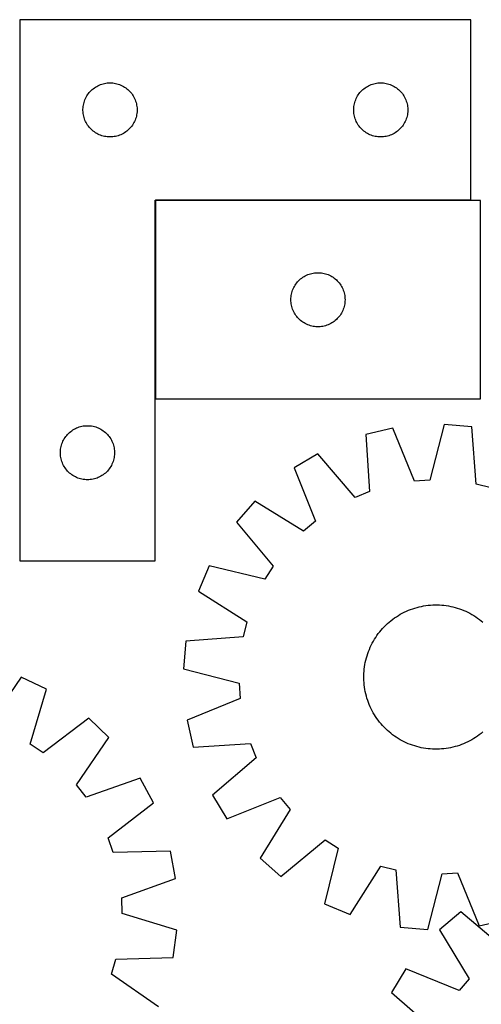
# Model space of a CAD drawing. Header units: millimetres. Extents: x 7 to 1493, y 7 to 2993.
# Tile 7 of 13: x 318 to 574, y 2448 to 2993. Entities that reach past the tile are written whole.
import ezdxf

# ---------------------------------------------------------------- set-up
doc = ezdxf.new("R2010")
doc.units = ezdxf.units.MM
doc.layers.add('COMMON', color=5, linetype='CONTINUOUS', true_color=0x0000ff)
doc.layers.add('CUT', color=7, linetype='CONTINUOUS', true_color=0x000000)

msp = doc.modelspace()

# ---------------------------------------------------------------- linework, layer by layer
at = {"layer": 'COMMON'}
for p, q in [((393.1136, 2893.090887), (393.1136, 2783.090887)), ((568.0136, 2893.190888), (393.213601, 2893.190888))]:
    msp.add_line(p, q, dxfattribs=at)
at = {"layer": 'CUT'}
for p, q in [((318.0136, 2993.290888), (318.0136, 2693.290888)), ((568.0136, 2993.290888), (318.0136, 2993.290888)), ((568.0136, 2893.290888), (568.0136, 2993.290888)), ((363.451877, 2957.580419), (364.193533, 2957.796304)), ((364.193533, 2957.796304), (364.945319, 2957.973724)), ((364.945319, 2957.973724), (365.705241, 2958.112207)), ((365.705241, 2958.112207), (366.471285, 2958.211386)), ((366.471285, 2958.211386), (367.241418, 2958.271)), ((367.241418, 2958.271), (368.0136, 2958.290888)), ((368.0136, 2958.290888), (368.785781, 2958.271)), ((368.785781, 2958.271), (369.555915, 2958.211386)), ((369.555915, 2958.211386), (370.321958, 2958.112207)), ((370.321958, 2958.112207), (371.081881, 2957.973724)), ((371.081881, 2957.973724), (371.833666, 2957.796304)), ((371.833666, 2957.796304), (372.575322, 2957.580419)), ((513.451877, 2957.580419), (514.193533, 2957.796304)), ((514.193533, 2957.796304), (514.945319, 2957.973724)), ((514.945319, 2957.973724), (515.705241, 2958.112207)), ((515.705241, 2958.112207), (516.471285, 2958.211386)), ((516.471285, 2958.211386), (517.241418, 2958.271)), ((517.241418, 2958.271), (518.0136, 2958.290888)), ((518.0136, 2958.290888), (518.785781, 2958.271)), ((518.785781, 2958.271), (519.555915, 2958.211386)), ((519.555915, 2958.211386), (520.321958, 2958.112207)), ((520.321958, 2958.112207), (521.081881, 2957.973724)), ((521.081881, 2957.973724), (521.833666, 2957.796304)), ((521.833666, 2957.796304), (522.575322, 2957.580419)), ((355.568444, 2951.664544), (356.016011, 2952.294102)), ((356.016011, 2952.294102), (356.495393, 2952.899786)), ((356.495393, 2952.899786), (357.005319, 2953.479988)), ((357.005319, 2953.479988), (357.544437, 2954.033171)), ((357.544437, 2954.033171), (358.111318, 2954.557867)), ((358.111318, 2954.557867), (358.704457, 2955.052685)), ((358.704457, 2955.052685), (359.322283, 2955.516313)), ((359.322283, 2955.516313), (359.963157, 2955.947522)), ((359.963157, 2955.947522), (360.625379, 2956.345167)), ((360.625379, 2956.345167), (361.307193, 2956.708195)), ((361.307193, 2956.708195), (362.006791, 2957.035642)), ((362.006791, 2957.035642), (362.722318, 2957.326641)), ((362.722318, 2957.326641), (363.451877, 2957.580419)), ((372.575322, 2957.580419), (373.304881, 2957.326641)), ((373.304881, 2957.326641), (374.020408, 2957.035642)), ((374.020408, 2957.035642), (374.720006, 2956.708195)), ((374.720006, 2956.708195), (375.401821, 2956.345167)), ((375.401821, 2956.345167), (376.064042, 2955.947522)), ((376.064042, 2955.947522), (376.704916, 2955.516313)), ((376.704916, 2955.516313), (377.322742, 2955.052685)), ((377.322742, 2955.052685), (377.915881, 2954.557867)), ((377.915881, 2954.557867), (378.482762, 2954.033171)), ((378.482762, 2954.033171), (379.02188, 2953.479988)), ((379.02188, 2953.479988), (379.531806, 2952.899786)), ((379.531806, 2952.899786), (380.011188, 2952.294102)), ((380.011188, 2952.294102), (380.458755, 2951.664544)), ((505.568444, 2951.664544), (506.016011, 2952.294102)), ((506.016011, 2952.294102), (506.495393, 2952.899786)), ((506.495393, 2952.899786), (507.005319, 2953.479988)), ((507.005319, 2953.479988), (507.544437, 2954.033171)), ((507.544437, 2954.033171), (508.111318, 2954.557867)), ((508.111318, 2954.557867), (508.704457, 2955.052685)), ((508.704457, 2955.052685), (509.322283, 2955.516313)), ((509.322283, 2955.516313), (509.963157, 2955.947522)), ((509.963157, 2955.947522), (510.625379, 2956.345167)), ((510.625379, 2956.345167), (511.307193, 2956.708195)), ((511.307193, 2956.708195), (512.006791, 2957.035642)), ((512.006791, 2957.035642), (512.722318, 2957.326641)), ((512.722318, 2957.326641), (513.451877, 2957.580419)), ((522.575322, 2957.580419), (523.304881, 2957.326641)), ((523.304881, 2957.326641), (524.020408, 2957.035642)), ((524.020408, 2957.035642), (524.720006, 2956.708195)), ((524.720006, 2956.708195), (525.401821, 2956.345167)), ((525.401821, 2956.345167), (526.064042, 2955.947522)), ((526.064042, 2955.947522), (526.704916, 2955.516313)), ((526.704916, 2955.516313), (527.322742, 2955.052685)), ((527.322742, 2955.052685), (527.915881, 2954.557867)), ((527.915881, 2954.557867), (528.482762, 2954.033171)), ((528.482762, 2954.033171), (529.02188, 2953.479988)), ((529.02188, 2953.479988), (529.531806, 2952.899786)), ((529.531806, 2952.899786), (530.011188, 2952.294102)), ((530.011188, 2952.294102), (530.458755, 2951.664544)), ((353.414634, 2946.736204), (353.611351, 2947.483173)), ((353.611351, 2947.483173), (353.846261, 2948.219024)), ((353.846261, 2948.219024), (354.11874, 2948.941807)), ((354.11874, 2948.941807), (354.428066, 2949.649604)), ((354.428066, 2949.649604), (354.773418, 2950.340539)), ((354.773418, 2950.340539), (355.15388, 2951.01278)), ((355.15388, 2951.01278), (355.568444, 2951.664544)), ((380.458755, 2951.664544), (380.873319, 2951.01278)), ((380.873319, 2951.01278), (381.253782, 2950.340539)), ((381.253782, 2950.340539), (381.599134, 2949.649604)), ((381.599134, 2949.649604), (381.908459, 2948.941807)), ((381.908459, 2948.941807), (382.180938, 2948.219024)), ((382.180938, 2948.219024), (382.415848, 2947.483173)), ((382.415848, 2947.483173), (382.612565, 2946.736204)), ((503.414634, 2946.736204), (503.611351, 2947.483173)), ((503.611351, 2947.483173), (503.846261, 2948.219024)), ((503.846261, 2948.219024), (504.11874, 2948.941807)), ((504.11874, 2948.941807), (504.428066, 2949.649604)), ((504.428066, 2949.649604), (504.773418, 2950.340539)), ((504.773418, 2950.340539), (505.15388, 2951.01278)), ((505.15388, 2951.01278), (505.568444, 2951.664544)), ((530.458755, 2951.664544), (530.873319, 2951.01278)), ((530.873319, 2951.01278), (531.253782, 2950.340539)), ((531.253782, 2950.340539), (531.599134, 2949.649604)), ((531.599134, 2949.649604), (531.908459, 2948.941807)), ((531.908459, 2948.941807), (532.180938, 2948.219024)), ((532.180938, 2948.219024), (532.415848, 2947.483173)), ((532.415848, 2947.483173), (532.612565, 2946.736204)), ((353.018573, 2943.677107), (353.058337, 2944.44852)), ((353.018573, 2942.90467), (353.018573, 2943.677107)), ((353.058337, 2942.133256), (353.018573, 2942.90467)), ((353.058337, 2944.44852), (353.137759, 2945.216864)), ((353.137759, 2941.364913), (353.058337, 2942.133256)), ((353.137759, 2945.216864), (353.25663, 2945.9801)), ((353.25663, 2940.601677), (353.137759, 2941.364913)), ((353.25663, 2945.9801), (353.414634, 2946.736204)), ((382.612565, 2946.736204), (382.770569, 2945.9801)), ((382.770569, 2945.9801), (382.88944, 2945.216864)), ((382.88944, 2941.364913), (382.770569, 2940.601677)), ((382.88944, 2945.216864), (382.968862, 2944.44852)), ((382.968862, 2942.133256), (382.88944, 2941.364913)), ((382.968862, 2944.44852), (383.008627, 2943.677107)), ((383.008627, 2942.90467), (382.968862, 2942.133256)), ((383.008627, 2943.677107), (383.008627, 2942.90467)), ((503.018573, 2943.677107), (503.058337, 2944.44852)), ((503.018573, 2942.90467), (503.018573, 2943.677107)), ((503.058337, 2942.133256), (503.018573, 2942.90467)), ((503.058337, 2944.44852), (503.137759, 2945.216864)), ((503.137759, 2941.364913), (503.058337, 2942.133256)), ((503.137759, 2945.216864), (503.25663, 2945.9801)), ((503.25663, 2940.601677), (503.137759, 2941.364913)), ((503.25663, 2945.9801), (503.414634, 2946.736204)), ((532.612565, 2946.736204), (532.770569, 2945.9801)), ((532.770569, 2945.9801), (532.88944, 2945.216864)), ((532.88944, 2941.364913), (532.770569, 2940.601677)), ((532.88944, 2945.216864), (532.968862, 2944.44852)), ((532.968862, 2942.133256), (532.88944, 2941.364913)), ((532.968862, 2944.44852), (533.008627, 2943.677107)), ((533.008627, 2942.90467), (532.968862, 2942.133256)), ((533.008627, 2943.677107), (533.008627, 2942.90467)), ((353.414634, 2939.845572), (353.25663, 2940.601677)), ((353.611351, 2939.098604), (353.414634, 2939.845572)), ((353.846261, 2938.362753), (353.611351, 2939.098604)), ((354.11874, 2937.63997), (353.846261, 2938.362753)), ((354.428066, 2936.932172), (354.11874, 2937.63997)), ((354.773418, 2936.241237), (354.428066, 2936.932172)), ((355.15388, 2935.568996), (354.773418, 2936.241237)), ((381.253782, 2936.241237), (380.873319, 2935.568996)), ((381.599134, 2936.932172), (381.253782, 2936.241237)), ((381.908459, 2937.63997), (381.599134, 2936.932172)), ((382.180938, 2938.362753), (381.908459, 2937.63997)), ((382.415848, 2939.098604), (382.180938, 2938.362753)), ((382.612565, 2939.845572), (382.415848, 2939.098604)), ((382.770569, 2940.601677), (382.612565, 2939.845572)), ((503.414634, 2939.845572), (503.25663, 2940.601677)), ((503.611351, 2939.098604), (503.414634, 2939.845572)), ((503.846261, 2938.362753), (503.611351, 2939.098604)), ((504.11874, 2937.63997), (503.846261, 2938.362753)), ((504.428066, 2936.932172), (504.11874, 2937.63997)), ((504.773418, 2936.241237), (504.428066, 2936.932172)), ((505.15388, 2935.568996), (504.773418, 2936.241237)), ((531.253782, 2936.241237), (530.873319, 2935.568996)), ((531.599134, 2936.932172), (531.253782, 2936.241237)), ((531.908459, 2937.63997), (531.599134, 2936.932172)), ((532.180938, 2938.362753), (531.908459, 2937.63997)), ((532.415848, 2939.098604), (532.180938, 2938.362753)), ((532.612565, 2939.845572), (532.415848, 2939.098604)), ((532.770569, 2940.601677), (532.612565, 2939.845572)), ((355.568444, 2934.917232), (355.15388, 2935.568996)), ((356.016011, 2934.287674), (355.568444, 2934.917232)), ((356.495393, 2933.681991), (356.016011, 2934.287674)), ((357.005319, 2933.101788), (356.495393, 2933.681991)), ((357.544437, 2932.548605), (357.005319, 2933.101788)), ((358.111318, 2932.023909), (357.544437, 2932.548605)), ((358.704457, 2931.529091), (358.111318, 2932.023909)), ((359.322283, 2931.065463), (358.704457, 2931.529091)), ((359.963157, 2930.634255), (359.322283, 2931.065463)), ((360.625379, 2930.23661), (359.963157, 2930.634255)), ((376.064042, 2930.634255), (375.401821, 2930.23661)), ((376.704916, 2931.065463), (376.064042, 2930.634255)), ((377.322742, 2931.529091), (376.704916, 2931.065463)), ((377.915881, 2932.023909), (377.322742, 2931.529091)), ((378.482762, 2932.548605), (377.915881, 2932.023909)), ((379.02188, 2933.101788), (378.482762, 2932.548605)), ((379.531806, 2933.681991), (379.02188, 2933.101788)), ((380.011188, 2934.287674), (379.531806, 2933.681991)), ((380.458755, 2934.917232), (380.011188, 2934.287674)), ((380.873319, 2935.568996), (380.458755, 2934.917232)), ((505.568444, 2934.917232), (505.15388, 2935.568996)), ((506.016011, 2934.287674), (505.568444, 2934.917232)), ((506.495393, 2933.681991), (506.016011, 2934.287674)), ((507.005319, 2933.101788), (506.495393, 2933.681991)), ((507.544437, 2932.548605), (507.005319, 2933.101788)), ((508.111318, 2932.023909), (507.544437, 2932.548605)), ((508.704457, 2931.529091), (508.111318, 2932.023909)), ((509.322283, 2931.065463), (508.704457, 2931.529091)), ((509.963157, 2930.634255), (509.322283, 2931.065463)), ((510.625379, 2930.23661), (509.963157, 2930.634255)), ((526.064042, 2930.634255), (525.401821, 2930.23661)), ((526.704916, 2931.065463), (526.064042, 2930.634255)), ((527.322742, 2931.529091), (526.704916, 2931.065463)), ((527.915881, 2932.023909), (527.322742, 2931.529091)), ((528.482762, 2932.548605), (527.915881, 2932.023909)), ((529.02188, 2933.101788), (528.482762, 2932.548605)), ((529.531806, 2933.681991), (529.02188, 2933.101788)), ((530.011188, 2934.287674), (529.531806, 2933.681991)), ((530.458755, 2934.917232), (530.011188, 2934.287674)), ((530.873319, 2935.568996), (530.458755, 2934.917232)), ((361.307193, 2929.873582), (360.625379, 2930.23661)), ((362.006791, 2929.546135), (361.307193, 2929.873582)), ((362.722318, 2929.255136), (362.006791, 2929.546135)), ((363.451877, 2929.001358), (362.722318, 2929.255136)), ((364.193533, 2928.785472), (363.451877, 2929.001358)), ((364.945319, 2928.608053), (364.193533, 2928.785472)), ((365.705241, 2928.46957), (364.945319, 2928.608053)), ((366.471285, 2928.37039), (365.705241, 2928.46957)), ((367.241418, 2928.310777), (366.471285, 2928.37039)), ((368.0136, 2928.290888), (367.241418, 2928.310777)), ((368.785781, 2928.310777), (368.0136, 2928.290888)), ((369.555915, 2928.37039), (368.785781, 2928.310777)), ((370.321958, 2928.46957), (369.555915, 2928.37039)), ((371.081881, 2928.608053), (370.321958, 2928.46957)), ((371.833666, 2928.785472), (371.081881, 2928.608053)), ((372.575322, 2929.001358), (371.833666, 2928.785472)), ((373.304881, 2929.255136), (372.575322, 2929.001358)), ((374.020408, 2929.546135), (373.304881, 2929.255136)), ((374.720006, 2929.873582), (374.020408, 2929.546135)), ((375.401821, 2930.23661), (374.720006, 2929.873582)), ((511.307193, 2929.873582), (510.625379, 2930.23661)), ((512.006791, 2929.546135), (511.307193, 2929.873582)), ((512.722318, 2929.255136), (512.006791, 2929.546135)), ((513.451877, 2929.001358), (512.722318, 2929.255136)), ((514.193533, 2928.785472), (513.451877, 2929.001358)), ((514.945319, 2928.608053), (514.193533, 2928.785472)), ((515.705241, 2928.46957), (514.945319, 2928.608053)), ((516.471285, 2928.37039), (515.705241, 2928.46957)), ((517.241418, 2928.310777), (516.471285, 2928.37039)), ((518.0136, 2928.290888), (517.241418, 2928.310777)), ((518.785781, 2928.310777), (518.0136, 2928.290888)), ((519.555915, 2928.37039), (518.785781, 2928.310777)), ((520.321958, 2928.46957), (519.555915, 2928.37039)), ((521.081881, 2928.608053), (520.321958, 2928.46957)), ((521.833666, 2928.785472), (521.081881, 2928.608053)), ((522.575322, 2929.001358), (521.833666, 2928.785472)), ((523.304881, 2929.255136), (522.575322, 2929.001358)), ((524.020408, 2929.546135), (523.304881, 2929.255136)), ((524.720006, 2929.873582), (524.020408, 2929.546135)), ((525.401821, 2930.23661), (524.720006, 2929.873582)), ((393.0136, 2693.290888), (393.0136, 2893.290888)), ((393.0136, 2893.290888), (568.0136, 2893.290888)), ((573.213601, 2893.090887), (393.213601, 2893.090887)), ((393.213601, 2893.090887), (393.213601, 2783.090887)), ((573.213601, 2783.090887), (573.213601, 2893.090887)), ((471.946622, 2847.993169), (472.471318, 2848.56005)), ((472.471318, 2848.56005), (473.0245, 2849.099168)), ((473.0245, 2849.099168), (473.604703, 2849.609094)), ((473.604703, 2849.609094), (474.210386, 2850.088476)), ((474.210386, 2850.088476), (474.839945, 2850.536042)), ((474.839945, 2850.536042), (475.491709, 2850.950607)), ((475.491709, 2850.950607), (476.163949, 2851.331069)), ((476.163949, 2851.331069), (476.854885, 2851.676421)), ((476.854885, 2851.676421), (477.562682, 2851.985747)), ((477.562682, 2851.985747), (478.285465, 2852.258226)), ((478.285465, 2852.258226), (479.021316, 2852.493135)), ((479.021316, 2852.493135), (479.768284, 2852.689853)), ((479.768284, 2852.689853), (480.524389, 2852.847857)), ((480.524389, 2852.847857), (481.287625, 2852.966727)), ((481.287625, 2852.966727), (482.055969, 2853.04615)), ((482.055969, 2853.04615), (482.827382, 2853.085914)), ((482.827382, 2853.085914), (483.599819, 2853.085914)), ((483.599819, 2853.085914), (484.371232, 2853.04615)), ((484.371232, 2853.04615), (485.139576, 2852.966727)), ((485.139576, 2852.966727), (485.902812, 2852.847857)), ((485.902812, 2852.847857), (486.658917, 2852.689853)), ((486.658917, 2852.689853), (487.405885, 2852.493135)), ((487.405885, 2852.493135), (488.141736, 2852.258226)), ((488.141736, 2852.258226), (488.864519, 2851.985747)), ((488.864519, 2851.985747), (489.572316, 2851.676421)), ((489.572316, 2851.676421), (490.263252, 2851.331069)), ((490.263252, 2851.331069), (490.935493, 2850.950607)), ((490.935493, 2850.950607), (491.587256, 2850.536042)), ((491.587256, 2850.536042), (492.216815, 2850.088476)), ((492.216815, 2850.088476), (492.822498, 2849.609094)), ((492.822498, 2849.609094), (493.402701, 2849.099168)), ((493.402701, 2849.099168), (493.955883, 2848.56005)), ((493.955883, 2848.56005), (494.48058, 2847.993169)), ((468.92407, 2842.65261), (469.177848, 2843.382169)), ((469.177848, 2843.382169), (469.468847, 2844.097696)), ((469.468847, 2844.097696), (469.796294, 2844.797294)), ((469.796294, 2844.797294), (470.159322, 2845.479108)), ((470.159322, 2845.479108), (470.556967, 2846.14133)), ((470.556967, 2846.14133), (470.988176, 2846.782204)), ((470.988176, 2846.782204), (471.451803, 2847.400029)), ((471.451803, 2847.400029), (471.946622, 2847.993169)), ((494.48058, 2847.993169), (494.975398, 2847.400029)), ((494.975398, 2847.400029), (495.439026, 2846.782204)), ((495.439026, 2846.782204), (495.870234, 2846.14133)), ((495.870234, 2846.14133), (496.267879, 2845.479108)), ((496.267879, 2845.479108), (496.630907, 2844.797294)), ((496.630907, 2844.797294), (496.958354, 2844.097696)), ((496.958354, 2844.097696), (497.249353, 2843.382169)), ((497.249353, 2843.382169), (497.503131, 2842.65261)), ((468.213601, 2838.090887), (468.233489, 2838.863069)), ((468.233489, 2837.318706), (468.213601, 2838.090887)), ((468.233489, 2838.863069), (468.293102, 2839.633202)), ((468.293102, 2839.633202), (468.392282, 2840.399246)), ((468.392282, 2840.399246), (468.530765, 2841.159168)), ((468.530765, 2841.159168), (468.708185, 2841.910954)), ((468.708185, 2841.910954), (468.92407, 2842.65261)), ((497.503131, 2842.65261), (497.719016, 2841.910954)), ((497.719016, 2841.910954), (497.896436, 2841.159168)), ((497.896436, 2841.159168), (498.034919, 2840.399246)), ((498.034919, 2840.399246), (498.134099, 2839.633202)), ((498.134099, 2839.633202), (498.193712, 2838.863069)), ((498.193712, 2838.863069), (498.213601, 2838.090887)), ((498.213601, 2838.090887), (498.193712, 2837.318706)), ((468.293102, 2836.548572), (468.233489, 2837.318706)), ((468.392282, 2835.782529), (468.293102, 2836.548572)), ((468.530765, 2835.022606), (468.392282, 2835.782529)), ((468.708185, 2834.27082), (468.530765, 2835.022606)), ((468.92407, 2833.529165), (468.708185, 2834.27082)), ((469.177848, 2832.799606), (468.92407, 2833.529165)), ((469.468847, 2832.084079), (469.177848, 2832.799606)), ((497.249353, 2832.799606), (496.958354, 2832.084079)), ((497.503131, 2833.529165), (497.249353, 2832.799606)), ((497.719016, 2834.27082), (497.503131, 2833.529165)), ((497.896436, 2835.022606), (497.719016, 2834.27082)), ((498.034919, 2835.782529), (497.896436, 2835.022606)), ((498.134099, 2836.548572), (498.034919, 2835.782529)), ((498.193712, 2837.318706), (498.134099, 2836.548572)), ((469.796294, 2831.38448), (469.468847, 2832.084079)), ((470.159322, 2830.702666), (469.796294, 2831.38448)), ((470.556967, 2830.040444), (470.159322, 2830.702666)), ((470.988176, 2829.399571), (470.556967, 2830.040444)), ((471.451803, 2828.781745), (470.988176, 2829.399571)), ((471.946622, 2828.188605), (471.451803, 2828.781745)), ((472.471318, 2827.621725), (471.946622, 2828.188605)), ((473.0245, 2827.082607), (472.471318, 2827.621725)), ((473.604703, 2826.572681), (473.0245, 2827.082607)), ((493.402701, 2827.082607), (492.822498, 2826.572681)), ((493.955883, 2827.621725), (493.402701, 2827.082607)), ((494.48058, 2828.188605), (493.955883, 2827.621725)), ((494.975398, 2828.781745), (494.48058, 2828.188605)), ((495.439026, 2829.399571), (494.975398, 2828.781745)), ((495.870234, 2830.040444), (495.439026, 2829.399571)), ((496.267879, 2830.702666), (495.870234, 2830.040444)), ((496.630907, 2831.38448), (496.267879, 2830.702666)), ((496.958354, 2832.084079), (496.630907, 2831.38448)), ((474.210386, 2826.093299), (473.604703, 2826.572681)), ((474.839945, 2825.645732), (474.210386, 2826.093299)), ((475.491709, 2825.231168), (474.839945, 2825.645732)), ((476.163949, 2824.850705), (475.491709, 2825.231168)), ((476.854885, 2824.505353), (476.163949, 2824.850705)), ((477.562682, 2824.196028), (476.854885, 2824.505353)), ((478.285465, 2823.923549), (477.562682, 2824.196028)), ((479.021316, 2823.688639), (478.285465, 2823.923549)), ((479.768284, 2823.491922), (479.021316, 2823.688639)), ((480.524389, 2823.333918), (479.768284, 2823.491922)), ((481.287625, 2823.215047), (480.524389, 2823.333918)), ((482.055969, 2823.135624), (481.287625, 2823.215047)), ((482.827382, 2823.09586), (482.055969, 2823.135624)), ((483.599819, 2823.09586), (482.827382, 2823.09586)), ((484.371232, 2823.135624), (483.599819, 2823.09586)), ((485.139576, 2823.215047), (484.371232, 2823.135624)), ((485.902812, 2823.333918), (485.139576, 2823.215047)), ((486.658917, 2823.491922), (485.902812, 2823.333918)), ((487.405885, 2823.688639), (486.658917, 2823.491922)), ((488.141736, 2823.923549), (487.405885, 2823.688639)), ((488.864519, 2824.196028), (488.141736, 2823.923549)), ((489.572316, 2824.505353), (488.864519, 2824.196028)), ((490.263252, 2824.850705), (489.572316, 2824.505353)), ((490.935493, 2825.231168), (490.263252, 2824.850705)), ((491.587256, 2825.645732), (490.935493, 2825.231168)), ((492.216815, 2826.093299), (491.587256, 2825.645732)), ((492.822498, 2826.572681), (492.216815, 2826.093299)), ((393.213601, 2783.090887), (573.213601, 2783.090887)), ((348.125379, 2766.345167), (348.807193, 2766.708195)), ((348.807193, 2766.708195), (349.506791, 2767.035642)), ((349.506791, 2767.035642), (350.222318, 2767.326641)), ((350.222318, 2767.326641), (350.951877, 2767.580419)), ((350.951877, 2767.580419), (351.693533, 2767.796304)), ((351.693533, 2767.796304), (352.445319, 2767.973724)), ((352.445319, 2767.973724), (353.205241, 2768.112207)), ((353.205241, 2768.112207), (353.971285, 2768.211386)), ((353.971285, 2768.211386), (354.741418, 2768.271)), ((354.741418, 2768.271), (355.5136, 2768.290888)), ((355.5136, 2768.290888), (356.285781, 2768.271)), ((356.285781, 2768.271), (357.055915, 2768.211386)), ((357.055915, 2768.211386), (357.821958, 2768.112207)), ((357.821958, 2768.112207), (358.581881, 2767.973724)), ((358.581881, 2767.973724), (359.333666, 2767.796304)), ((359.333666, 2767.796304), (360.075322, 2767.580419)), ((360.075322, 2767.580419), (360.804881, 2767.326641)), ((360.804881, 2767.326641), (361.520408, 2767.035642)), ((361.520408, 2767.035642), (362.220006, 2766.708195)), ((362.220006, 2766.708195), (362.901821, 2766.345167)), ((524.682084, 2766.914095), (509.690377, 2763.452986)), ((536.743533, 2737.528789), (524.682084, 2766.914095)), ((553.151412, 2768.904865), (545.29699, 2738.126905)), ((568.478914, 2767.563882), (553.151412, 2768.904865)), ((570.869475, 2735.889603), (568.478914, 2767.563882)), ((342.65388, 2761.01278), (343.068444, 2761.664544)), ((343.068444, 2761.664544), (343.516011, 2762.294102)), ((343.516011, 2762.294102), (343.995393, 2762.899786)), ((343.995393, 2762.899786), (344.505319, 2763.479988)), ((344.505319, 2763.479988), (345.044437, 2764.033171)), ((345.044437, 2764.033171), (345.611318, 2764.557867)), ((345.611318, 2764.557867), (346.204457, 2765.052685)), ((346.204457, 2765.052685), (346.822283, 2765.516313)), ((346.822283, 2765.516313), (347.463157, 2765.947522)), ((347.463157, 2765.947522), (348.125379, 2766.345167)), ((362.901821, 2766.345167), (363.564042, 2765.947522)), ((363.564042, 2765.947522), (364.204916, 2765.516313)), ((364.204916, 2765.516313), (364.822742, 2765.052685)), ((364.822742, 2765.052685), (365.415881, 2764.557867)), ((365.415881, 2764.557867), (365.982762, 2764.033171)), ((365.982762, 2764.033171), (366.52188, 2763.479988)), ((366.52188, 2763.479988), (367.031806, 2762.899786)), ((367.031806, 2762.899786), (367.511188, 2762.294102)), ((367.511188, 2762.294102), (367.958755, 2761.664544)), ((367.958755, 2761.664544), (368.373319, 2761.01278)), ((509.690377, 2763.452986), (511.73129, 2731.754257)), ((340.637759, 2755.216864), (340.75663, 2755.9801)), ((340.75663, 2755.9801), (340.914634, 2756.736204)), ((340.914634, 2756.736204), (341.111351, 2757.483173)), ((341.111351, 2757.483173), (341.346261, 2758.219024)), ((341.346261, 2758.219024), (341.61874, 2758.941807)), ((341.61874, 2758.941807), (341.928066, 2759.649604)), ((341.928066, 2759.649604), (342.273418, 2760.340539)), ((342.273418, 2760.340539), (342.65388, 2761.01278)), ((368.373319, 2761.01278), (368.753782, 2760.340539)), ((368.753782, 2760.340539), (369.099134, 2759.649604)), ((369.099134, 2759.649604), (369.408459, 2758.941807)), ((369.408459, 2758.941807), (369.680938, 2758.219024)), ((369.680938, 2758.219024), (369.915848, 2757.483173)), ((369.915848, 2757.483173), (370.112565, 2756.736204)), ((370.112565, 2756.736204), (370.270569, 2755.9801)), ((370.270569, 2755.9801), (370.38944, 2755.216864)), ((340.518573, 2753.677107), (340.558337, 2754.44852)), ((340.518573, 2752.90467), (340.518573, 2753.677107)), ((340.558337, 2752.133256), (340.518573, 2752.90467)), ((340.558337, 2754.44852), (340.637759, 2755.216864)), ((340.637759, 2751.364913), (340.558337, 2752.133256)), ((340.75663, 2750.601677), (340.637759, 2751.364913)), ((340.914634, 2749.845572), (340.75663, 2750.601677)), ((370.270569, 2750.601677), (370.112565, 2749.845572)), ((370.38944, 2751.364913), (370.270569, 2750.601677)), ((370.38944, 2755.216864), (370.468862, 2754.44852)), ((370.468862, 2752.133256), (370.38944, 2751.364913)), ((370.468862, 2754.44852), (370.508627, 2753.677107)), ((370.508627, 2752.90467), (370.468862, 2752.133256)), ((370.508627, 2753.677107), (370.508627, 2752.90467)), ((483.229618, 2752.762145), (470.041199, 2744.837743)), ((503.781297, 2728.542251), (483.229618, 2752.762145)), ((341.111351, 2749.098604), (340.914634, 2749.845572)), ((341.346261, 2748.362753), (341.111351, 2749.098604)), ((341.61874, 2747.63997), (341.346261, 2748.362753)), ((341.928066, 2746.932172), (341.61874, 2747.63997)), ((342.273418, 2746.241237), (341.928066, 2746.932172)), ((342.65388, 2745.568996), (342.273418, 2746.241237)), ((343.068444, 2744.917232), (342.65388, 2745.568996)), ((343.516011, 2744.287674), (343.068444, 2744.917232)), ((367.958755, 2744.917232), (367.511188, 2744.287674)), ((368.373319, 2745.568996), (367.958755, 2744.917232)), ((368.753782, 2746.241237), (368.373319, 2745.568996)), ((369.099134, 2746.932172), (368.753782, 2746.241237)), ((369.408459, 2747.63997), (369.099134, 2746.932172)), ((369.680938, 2748.362753), (369.408459, 2747.63997)), ((369.915848, 2749.098604), (369.680938, 2748.362753)), ((370.112565, 2749.845572), (369.915848, 2749.098604)), ((343.995393, 2743.681991), (343.516011, 2744.287674)), ((344.505319, 2743.101788), (343.995393, 2743.681991)), ((345.044437, 2742.548605), (344.505319, 2743.101788)), ((345.611318, 2742.023909), (345.044437, 2742.548605)), ((346.204457, 2741.529091), (345.611318, 2742.023909)), ((346.822283, 2741.065463), (346.204457, 2741.529091)), ((347.463157, 2740.634255), (346.822283, 2741.065463)), ((348.125379, 2740.23661), (347.463157, 2740.634255)), ((348.807193, 2739.873582), (348.125379, 2740.23661)), ((349.506791, 2739.546135), (348.807193, 2739.873582)), ((350.222318, 2739.255136), (349.506791, 2739.546135)), ((361.520408, 2739.546135), (360.804881, 2739.255136)), ((362.220006, 2739.873582), (361.520408, 2739.546135)), ((362.901821, 2740.23661), (362.220006, 2739.873582)), ((363.564042, 2740.634255), (362.901821, 2740.23661)), ((364.204916, 2741.065463), (363.564042, 2740.634255)), ((364.822742, 2741.529091), (364.204916, 2741.065463)), ((365.415881, 2742.023909), (364.822742, 2741.529091)), ((365.982762, 2742.548605), (365.415881, 2742.023909)), ((366.52188, 2743.101788), (365.982762, 2742.548605)), ((367.031806, 2743.681991), (366.52188, 2743.101788)), ((367.511188, 2744.287674), (367.031806, 2743.681991)), ((470.041199, 2744.837743), (481.777669, 2715.321137)), ((350.951877, 2739.001358), (350.222318, 2739.255136)), ((351.693533, 2738.785472), (350.951877, 2739.001358)), ((352.445319, 2738.608053), (351.693533, 2738.785472)), ((353.205241, 2738.46957), (352.445319, 2738.608053)), ((353.971285, 2738.37039), (353.205241, 2738.46957)), ((354.741418, 2738.310777), (353.971285, 2738.37039)), ((355.5136, 2738.290888), (354.741418, 2738.310777)), ((356.285781, 2738.310777), (355.5136, 2738.290888)), ((357.055915, 2738.37039), (356.285781, 2738.310777)), ((357.821958, 2738.46957), (357.055915, 2738.37039)), ((358.581881, 2738.608053), (357.821958, 2738.46957)), ((359.333666, 2738.785472), (358.581881, 2738.608053)), ((360.075322, 2739.001358), (359.333666, 2738.785472)), ((360.804881, 2739.255136), (360.075322, 2739.001358)), ((545.29699, 2738.126905), (536.743533, 2737.528789)), ((579.189124, 2733.815282), (570.869475, 2735.889603)), ((511.73129, 2731.754257), (503.781297, 2728.542251)), ((448.179174, 2726.493325), (438.085017, 2714.881326)), ((475.20934, 2709.809655), (448.179174, 2726.493325)), ((438.085017, 2714.881326), (458.368195, 2690.436134)), ((481.777669, 2715.321137), (475.20934, 2709.809655)), ((318.0136, 2693.290888), (393.0136, 2693.290888)), ((422.961732, 2690.67901), (416.949923, 2676.516076)), ((453.824486, 2683.164678), (422.961732, 2690.67901)), ((458.368195, 2690.436134), (453.824486, 2683.164678)), ((416.949923, 2676.516076), (443.794353, 2659.535164)), ((541.789022, 2668.388196), (543.030308, 2668.583687)), ((543.030308, 2668.583687), (544.277121, 2668.74009)), ((544.277121, 2668.74009), (545.528233, 2668.857254)), ((545.528233, 2668.857254), (546.782407, 2668.935061)), ((546.782407, 2668.935061), (548.038406, 2668.973435)), ((548.038406, 2668.973435), (549.294991, 2668.972339)), ((549.294991, 2668.972339), (550.550922, 2668.931772)), ((550.550922, 2668.931772), (551.804958, 2668.851776)), ((551.804958, 2668.851776), (553.055863, 2668.73243)), ((553.055863, 2668.73243), (554.302402, 2668.57385)), ((554.302402, 2668.57385), (555.543345, 2668.376194)), ((526.700067, 2662.429283), (527.761625, 2663.101669)), ((527.761625, 2663.101669), (528.843778, 2663.740379)), ((528.843778, 2663.740379), (529.94546, 2664.344782)), ((529.94546, 2664.344782), (531.065584, 2664.914283)), ((531.065584, 2664.914283), (532.203042, 2665.448318)), ((532.203042, 2665.448318), (533.356715, 2665.946362)), ((533.356715, 2665.946362), (534.525461, 2666.407922)), ((534.525461, 2666.407922), (535.708129, 2666.832544)), ((535.708129, 2666.832544), (536.903551, 2667.219807)), ((536.903551, 2667.219807), (538.110548, 2667.56933)), ((538.110548, 2667.56933), (539.327928, 2667.880768)), ((539.327928, 2667.880768), (540.554489, 2668.153813)), ((540.554489, 2668.153813), (541.789022, 2668.388196)), ((555.543345, 2668.376194), (556.777467, 2668.139656)), ((556.777467, 2668.139656), (558.00355, 2667.86447)), ((558.00355, 2667.86447), (559.220384, 2667.550908)), ((559.220384, 2667.550908), (560.426768, 2667.199279)), ((560.426768, 2667.199279), (561.621513, 2666.80993)), ((561.621513, 2666.80993), (562.803438, 2666.383246)), ((562.803438, 2666.383246), (563.971377, 2665.919646)), ((563.971377, 2665.919646), (565.124179, 2665.41959)), ((565.124179, 2665.41959), (566.260704, 2664.88357)), ((566.260704, 2664.88357), (567.379831, 2664.312115)), ((567.379831, 2664.312115), (568.480457, 2663.70579)), ((568.480457, 2663.70579), (569.561494, 2663.065192)), ((569.561494, 2663.065192), (570.621876, 2662.390955)), ((443.794353, 2659.535164), (441.720031, 2651.215514)), ((519.931048, 2656.839405), (520.820363, 2657.727169)), ((520.820363, 2657.727169), (521.737124, 2658.586562)), ((521.737124, 2658.586562), (522.680428, 2659.416734)), ((522.680428, 2659.416734), (523.649342, 2660.216866)), ((523.649342, 2660.216866), (524.642911, 2660.986169)), ((524.642911, 2660.986169), (525.660154, 2661.723884)), ((525.660154, 2661.723884), (526.700067, 2662.429283)), ((570.621876, 2662.390955), (571.660557, 2661.683742)), ((571.660557, 2661.683742), (572.676511, 2660.944253)), ((572.676511, 2660.944253), (573.668735, 2660.173217)), ((573.668735, 2660.173217), (574.636252, 2659.371394)), ((515.925892, 2652.006597), (516.665381, 2653.022551)), ((516.665381, 2653.022551), (517.436417, 2654.014775)), ((517.436417, 2654.014775), (518.23824, 2654.982292)), ((518.23824, 2654.982292), (519.070057, 2655.924145)), ((519.070057, 2655.924145), (519.931048, 2656.839405)), ((410.045752, 2648.824954), (408.704769, 2633.497452)), ((441.720031, 2651.215514), (410.045752, 2648.824954)), ((512.726064, 2646.606744), (513.297519, 2647.725871)), ((513.297519, 2647.725871), (513.903844, 2648.826497)), ((513.903844, 2648.826497), (514.544442, 2649.907534)), ((514.544442, 2649.907534), (515.21868, 2650.967916)), ((515.21868, 2650.967916), (515.925892, 2652.006597)), ((510.410355, 2640.772808), (510.799704, 2641.967553)), ((510.799704, 2641.967553), (511.226389, 2643.149478)), ((511.226389, 2643.149478), (511.689988, 2644.317417)), ((511.689988, 2644.317417), (512.190044, 2645.470218)), ((512.190044, 2645.470218), (512.726064, 2646.606744)), ((509.035784, 2634.648442), (509.23344, 2635.889385)), ((509.23344, 2635.889385), (509.469978, 2637.123506)), ((509.469978, 2637.123506), (509.745164, 2638.349589)), ((509.745164, 2638.349589), (510.058726, 2639.566424)), ((510.058726, 2639.566424), (510.410355, 2640.772808)), ((408.704769, 2633.497452), (439.482729, 2625.64303)), ((508.637295, 2629.641031), (508.677862, 2630.896961)), ((508.677862, 2630.896961), (508.757858, 2632.150998)), ((508.757858, 2632.150998), (508.877204, 2633.401903)), ((508.877204, 2633.401903), (509.035784, 2634.648442)), ((318.84005, 2628.929774), (300.683827, 2602.865884)), ((332.722051, 2622.294972), (318.84005, 2628.929774)), ((439.482729, 2625.64303), (440.080845, 2617.089572)), ((508.636199, 2628.384446), (508.637295, 2629.641031)), ((508.674573, 2627.128447), (508.636199, 2628.384446)), ((508.75238, 2625.874273), (508.674573, 2627.128447)), ((508.869544, 2624.623161), (508.75238, 2625.874273)), ((323.844631, 2591.796347), (332.722051, 2622.294972)), ((509.025948, 2623.376348), (508.869544, 2624.623161)), ((509.221438, 2622.135062), (509.025948, 2623.376348)), ((509.455821, 2620.900529), (509.221438, 2622.135062)), ((509.728866, 2619.673967), (509.455821, 2620.900529)), ((510.040304, 2618.456588), (509.728866, 2619.673967)), ((440.080845, 2617.089572), (410.695539, 2605.028124)), ((510.389827, 2617.249591), (510.040304, 2618.456588)), ((510.777091, 2616.054169), (510.389827, 2617.249591)), ((511.201712, 2614.871501), (510.777091, 2616.054169)), ((511.663272, 2613.702754), (511.201712, 2614.871501)), ((512.161316, 2612.549082), (511.663272, 2613.702754)), ((512.695351, 2611.411623), (512.161316, 2612.549082)), ((513.264852, 2610.2915), (512.695351, 2611.411623)), ((513.869255, 2609.189818), (513.264852, 2610.2915)), ((514.507965, 2608.107665), (513.869255, 2609.189818)), ((356.228924, 2606.111871), (330.907145, 2586.934221)), ((367.381225, 2595.512026), (356.228924, 2606.111871)), ((410.695539, 2605.028124), (414.156648, 2590.036417)), ((515.180351, 2607.046107), (514.507965, 2608.107665)), ((515.88575, 2606.006194), (515.180351, 2607.046107)), ((516.623465, 2604.988951), (515.88575, 2606.006194)), ((517.392768, 2603.995382), (516.623465, 2604.988951)), ((518.192901, 2603.026468), (517.392768, 2603.995382)), ((519.023072, 2602.083164), (518.192901, 2603.026468)), ((519.882465, 2601.166403), (519.023072, 2602.083164)), ((520.770229, 2600.277088), (519.882465, 2601.166403)), ((521.685489, 2599.416097), (520.770229, 2600.277088)), ((522.627342, 2598.58428), (521.685489, 2599.416097)), ((523.594859, 2597.782457), (522.627342, 2598.58428)), ((524.587084, 2597.011421), (523.594859, 2597.782457)), ((573.614252, 2597.738808), (572.620683, 2596.969505)), ((574.583167, 2598.53894), (573.614252, 2597.738808)), ((349.513704, 2569.249383), (367.381225, 2595.512026)), ((414.156648, 2590.036417), (445.855377, 2592.07733)), ((445.855377, 2592.07733), (449.067383, 2584.127337)), ((525.603038, 2596.271932), (524.587084, 2597.011421)), ((526.641718, 2595.564719), (525.603038, 2596.271932)), ((527.7021, 2594.890482), (526.641718, 2595.564719)), ((528.783138, 2594.249884), (527.7021, 2594.890482)), ((529.883763, 2593.643559), (528.783138, 2594.249884)), ((531.002891, 2593.072104), (529.883763, 2593.643559)), ((532.139416, 2592.536084), (531.002891, 2593.072104)), ((533.292217, 2592.036028), (532.139416, 2592.536084)), ((565.060552, 2592.507356), (563.90688, 2592.009312)), ((566.198011, 2593.041391), (565.060552, 2592.507356)), ((567.318134, 2593.610892), (566.198011, 2593.041391)), ((568.419816, 2594.215295), (567.318134, 2593.610892)), ((569.50197, 2594.854005), (568.419816, 2594.215295)), ((570.563527, 2595.526391), (569.50197, 2594.854005)), ((571.60344, 2596.23179), (570.563527, 2595.526391)), ((572.620683, 2596.969505), (571.60344, 2596.23179)), ((330.907145, 2586.934221), (323.844631, 2591.796347)), ((534.460156, 2591.572428), (533.292217, 2592.036028)), ((535.642081, 2591.145744), (534.460156, 2591.572428)), ((536.836826, 2590.756395), (535.642081, 2591.145744)), ((538.04321, 2590.404766), (536.836826, 2590.756395)), ((539.260045, 2590.091204), (538.04321, 2590.404766)), ((540.486128, 2589.816018), (539.260045, 2590.091204)), ((541.72025, 2589.57948), (540.486128, 2589.816018)), ((542.961192, 2589.381824), (541.72025, 2589.57948)), ((544.207731, 2589.223244), (542.961192, 2589.381824)), ((545.458636, 2589.103898), (544.207731, 2589.223244)), ((546.712673, 2589.023902), (545.458636, 2589.103898)), ((547.968603, 2588.983335), (546.712673, 2589.023902)), ((549.225188, 2588.982239), (547.968603, 2588.983335)), ((550.481187, 2589.020613), (549.225188, 2588.982239)), ((551.735361, 2589.09842), (550.481187, 2589.020613)), ((552.986473, 2589.215584), (551.735361, 2589.09842)), ((554.233287, 2589.371987), (552.986473, 2589.215584)), ((555.474572, 2589.567478), (554.233287, 2589.371987)), ((556.709105, 2589.801861), (555.474572, 2589.567478)), ((557.935667, 2590.074906), (556.709105, 2589.801861)), ((559.153046, 2590.386344), (557.935667, 2590.074906)), ((560.360043, 2590.735867), (559.153046, 2590.386344)), ((561.555465, 2591.12313), (560.360043, 2590.735867)), ((562.738133, 2591.547752), (561.555465, 2591.12313)), ((563.90688, 2592.009312), (562.738133, 2591.547752)), ((449.067383, 2584.127337), (424.847489, 2563.575658)), ((384.736736, 2572.856959), (354.728074, 2562.442789)), ((392.067673, 2559.329656), (384.736736, 2572.856959)), ((354.728074, 2562.442789), (349.513704, 2569.249383)), ((366.959047, 2539.873766), (392.067673, 2559.329656)), ((424.847489, 2563.575658), (432.771891, 2550.387239)), ((432.771891, 2550.387239), (462.288497, 2562.123709)), ((462.288497, 2562.123709), (467.799979, 2555.55538)), ((467.799979, 2555.55538), (451.116309, 2528.525214)), ((369.814855, 2531.788982), (366.959047, 2539.873766)), ((462.728309, 2518.431057), (487.173501, 2538.714235)), ((487.173501, 2538.714235), (494.444957, 2534.170526)), ((401.572944, 2532.420259), (369.814855, 2531.788982)), ((404.364912, 2517.289646), (401.572944, 2532.420259)), ((494.444957, 2534.170526), (486.930624, 2503.307772)), ((451.116309, 2528.525214), (462.728309, 2518.431057)), ((501.093558, 2497.295963), (518.074471, 2524.140392)), ((518.074471, 2524.140392), (526.39412, 2522.066071)), ((526.39412, 2522.066071), (528.78468, 2490.391792)), ((374.472989, 2506.544987), (404.364912, 2517.289646)), ((544.112182, 2489.050809), (551.966605, 2519.828769)), ((551.966605, 2519.828769), (560.520062, 2520.426885)), ((560.520062, 2520.426885), (572.581511, 2491.041579)), ((374.690688, 2497.973408), (374.472989, 2506.544987)), ((486.930624, 2503.307772), (501.093558, 2497.295963)), ((405.089502, 2488.759998), (374.690688, 2497.973408)), ((562.337862, 2498.901694), (550.604766, 2488.948554)), ((586.536237, 2478.324682), (562.337862, 2498.901694)), ((572.581511, 2491.041579), (587.573217, 2494.502688)), ((403.069205, 2473.507164), (405.089502, 2488.759998)), ((528.78468, 2490.391792), (544.112182, 2489.050809)), ((550.604766, 2488.948554), (566.960677, 2461.718811)), ((368.878295, 2464.306169), (371.320014, 2472.525499)), ((371.320014, 2472.525499), (403.069205, 2473.507164)), ((531.997579, 2467.309737), (523.914431, 2454.218012)), ((561.370247, 2455.217544), (531.997579, 2467.309737)), ((394.942184, 2446.149947), (368.878295, 2464.306169)), ((566.960677, 2461.718811), (561.370247, 2455.217544)), ((523.914431, 2454.218012), (547.88428, 2433.375241))]:
    msp.add_line(p, q, dxfattribs=at)

doc.saveas('drawing.dxf')
